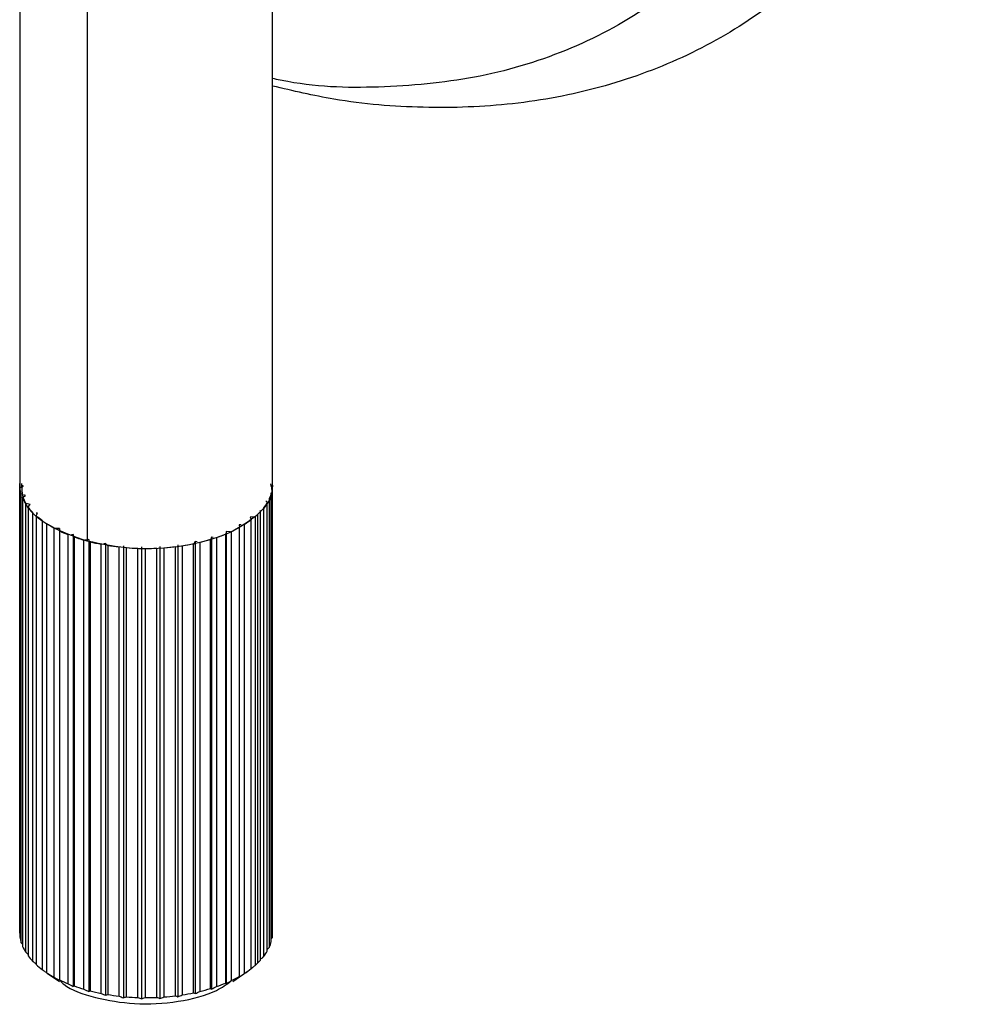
# Paper-space layout '_Trimétrica' of a CAD drawing. Header units: millimetres. Extents: x 435 to 757, y -477 to -12.
# Tile 1 of 4: x 465 to 523, y -477 to -417. Entities that reach past the tile are written whole.
import ezdxf

# ---------------------------------------------------------------- set-up
doc = ezdxf.new("R2010")
doc.units = ezdxf.units.MM

psp = doc.layouts.new('_Trimétrica')

# ---------------------------------------------------------------- linework, layer by layer
at = {"color": 7, "linetype": 'Continuous', "lineweight": 25}
for p, q in [((465.218, -317.211), (465.218, -445.516)), ((480.718, -445.516), (480.718, -317.211)), ((469.351, -337.798), (469.351, -449.046)), ((465.217, -445.518), (465.217, -473.039)), ((465.217, -445.557), (465.218, -445.518)), ((480.717, -473.039), (480.717, -445.518)), ((465.218, -445.558), (465.217, -445.557)), ((465.217, -473.078), (465.217, -445.557)), ((465.234, -445.782), (465.443, -445.665)), ((465.234, -445.782), (465.234, -473.303)), ((465.443, -445.665), (465.365, -445.628)), ((480.641, -473.595), (480.641, -446.074)), ((480.69, -445.85), (480.69, -473.371)), ((465.317, -446.152), (465.315, -446.151)), ((465.315, -473.673), (465.315, -446.151)), ((465.396, -446.372), (465.57, -446.241)), ((465.396, -446.372), (465.396, -473.894)), ((465.57, -446.241), (465.473, -446.207)), ((465.587, -446.732), (465.584, -446.732)), ((465.584, -474.253), (465.584, -446.732)), ((465.862, -446.801), (465.61, -446.738)), ((480.301, -446.573), (480.394, -446.656)), ((480.394, -474.178), (480.394, -446.656)), ((480.507, -446.439), (480.507, -473.96)), ((465.728, -446.944), (465.862, -446.801)), ((465.728, -446.944), (465.728, -474.465)), ((466.021, -447.285), (466.018, -447.285)), ((466.018, -474.806), (466.018, -447.285)), ((466.222, -447.484), (466.313, -447.332)), ((466.313, -447.332), (466.232, -447.319)), ((479.947, -447.169), (479.982, -447.214)), ((479.982, -474.735), (479.982, -447.214)), ((480.156, -447.008), (480.156, -474.529)), ((466.222, -447.484), (466.222, -475.005)), ((466.61, -447.799), (466.607, -447.799)), ((466.607, -475.32), (466.607, -447.799)), ((466.866, -447.979), (466.882, -447.926)), ((479.645, -447.543), (479.344, -447.578)), ((479.344, -447.578), (479.413, -447.734)), ((479.413, -475.255), (479.413, -447.734)), ((479.645, -447.543), (479.645, -475.064)), ((479.821, -474.902), (479.821, -447.38)), ((466.866, -447.979), (466.866, -475.501)), ((467.647, -448.261), (467.338, -448.261)), ((467.338, -475.783), (467.338, -448.261)), ((467.647, -448.42), (467.647, -448.261)), ((467.647, -448.261), (467.647, -475.972)), ((467.647, -448.42), (467.647, -475.941)), ((477.881, -448.455), (477.858, -448.614)), ((478.138, -448.465), (477.881, -448.455)), ((477.881, -448.455), (477.881, -476.166)), ((478.189, -448.467), (478.188, -448.467)), ((478.189, -448.467), (478.189, -475.988)), ((478.797, -448.04), (478.676, -448.045)), ((478.676, -448.045), (478.7, -448.204)), ((478.7, -475.725), (478.7, -448.204)), ((478.984, -448.033), (478.983, -448.033)), ((478.984, -448.033), (478.984, -475.554)), ((468.199, -448.662), (468.195, -448.663)), ((468.195, -476.184), (468.195, -448.663)), ((468.5, -448.639), (468.383, -448.648)), ((468.546, -448.796), (468.5, -448.639)), ((468.5, -448.639), (468.5, -476.35)), ((468.546, -448.796), (468.546, -476.317)), ((469.162, -448.993), (469.158, -448.994)), ((469.158, -476.515), (469.158, -448.994)), ((469.453, -448.947), (469.205, -448.986)), ((469.453, -448.947), (469.453, -476.658)), ((469.544, -449.099), (469.53, -449.075)), ((469.544, -449.099), (469.544, -476.62)), ((475.982, -449.071), (475.869, -449.219)), ((476.091, -449.093), (475.982, -449.071)), ((475.982, -449.071), (475.982, -476.782)), ((476.269, -449.129), (476.267, -449.128)), ((476.269, -449.129), (476.269, -476.65)), ((476.976, -448.799), (476.908, -448.955)), ((476.908, -476.476), (476.908, -448.955)), ((477.081, -448.812), (476.976, -448.799)), ((476.976, -448.799), (476.976, -476.51)), ((477.277, -448.835), (477.275, -448.835)), ((477.277, -448.835), (477.277, -476.356)), ((477.858, -476.135), (477.858, -448.614)), ((470.21, -449.247), (470.207, -449.247)), ((470.207, -476.769), (470.207, -449.247)), ((470.485, -449.178), (470.37, -449.207)), ((470.619, -449.322), (470.485, -449.178)), ((470.485, -449.178), (470.485, -476.889)), ((470.619, -449.322), (470.619, -476.843)), ((471.32, -449.417), (471.317, -449.418)), ((471.317, -476.939), (471.317, -449.418)), ((471.572, -449.328), (471.572, -477.039)), ((471.746, -449.459), (471.744, -449.458)), ((471.746, -449.459), (471.746, -476.981)), ((472.467, -449.499), (472.464, -449.501)), ((472.464, -477.022), (472.464, -449.501)), ((472.69, -449.393), (472.69, -477.104)), ((472.9, -449.509), (472.898, -449.508)), ((472.9, -449.509), (472.9, -477.03)), ((473.624, -449.493), (473.622, -449.495)), ((473.622, -477.016), (473.622, -449.495)), ((473.814, -449.37), (473.814, -477.081)), ((474.056, -449.47), (474.053, -449.468)), ((474.056, -449.47), (474.056, -476.991)), ((474.767, -449.399), (474.766, -449.4)), ((474.766, -476.921), (474.766, -449.4)), ((474.92, -449.262), (474.92, -476.973)), ((475.187, -449.342), (475.185, -449.341)), ((475.187, -449.342), (475.187, -476.863)), ((475.869, -476.74), (475.869, -449.219)), ((465.218, -473.039), (465.217, -473.078)), ((465.217, -473.078), (465.234, -473.1)), ((465.315, -473.673), (465.396, -473.762)), ((480.641, -473.43), (480.69, -473.371)), ((465.584, -474.253), (465.728, -474.388)), ((480.394, -474.075), (480.507, -473.96)), ((466.899, -475.524), (467.657, -476.044)), ((478.277, -476.044), (479.162, -475.437))]:
    psp.add_line(p, q, dxfattribs=at)
for points, knots in [([(480.718, -335.607), (481.973, -335.996), (485.082, -336.959), (490.037, -339.262), (495.526, -342.448), (500.876, -346.373), (505.926, -350.946), (510.52, -356.072), (514.52, -361.611), (517.824, -367.404), (520.368, -373.28), (522.137, -379.08), (523.153, -384.661), (523.48, -389.996), (523.153, -395.153), (522.137, -400.182), (520.368, -405.02), (517.824, -409.513), (514.52, -413.51), (510.52, -416.875), (505.926, -419.504), (500.876, -421.332), (495.526, -422.35), (490.037, -422.552), (485.082, -422.161), (481.973, -421.434), (480.718, -421.141)], [0, 0, 0, 0, 0.027733, 0.068734, 0.111208, 0.154857, 0.199326, 0.244218, 0.289109, 0.333579, 0.377228, 0.419701, 0.460702, 0.5, 0.539298, 0.580299, 0.622772, 0.666421, 0.710891, 0.755782, 0.800674, 0.845143, 0.888792, 0.931266, 0.972267, 1, 1, 1, 1]), ([(480.718, -344.219), (481.03, -344.323), (483.363, -345.102), (487.697, -347.402), (493.575, -351.191), (499.14, -355.945), (504.155, -361.42), (508.403, -367.436), (511.729, -373.735), (514.058, -380.059), (515.396, -386.171), (515.824, -391.992), (515.396, -397.579), (514.058, -402.964), (511.729, -408.022), (508.403, -412.513), (504.155, -416.221), (499.14, -418.969), (493.575, -420.699), (487.697, -421.292), (483.363, -421.237), (481.03, -420.747), (480.718, -420.682)], [0, 0, 0, 0, 0.008132, 0.060858, 0.115657, 0.171929, 0.228969, 0.286009, 0.342281, 0.39708, 0.449806, 0.5, 0.550194, 0.60292, 0.657719, 0.713991, 0.771031, 0.828071, 0.884343, 0.939142, 0.991868, 1, 1, 1, 1]), ([(469.351, -449.046), (468.548, -448.763), (466.875, -448.174), (465.407, -446.854), (465.362, -445.91), (465.343, -445.51)], [0, 0, 0, 0, 0.347416, 0.723457, 1, 1, 1, 1]), ([(480.593, -445.522), (480.63, -445.665), (480.798, -446.304), (479.93, -447.425), (478.095, -448.654), (475.324, -449.431), (472.161, -449.617), (470.263, -449.231), (469.351, -449.046)], [0, 0, 0, 0, 0.052538, 0.235985, 0.419431, 0.617992, 0.816553, 1, 1, 1, 1]), ([(480.712, -445.604), (480.712, -445.631), (480.71, -445.714), (480.698, -445.796), (480.69, -445.85)], [0, 0, 0, 0, 0.336571, 1, 1, 1, 1]), ([(480.69, -473.371), (480.699, -473.302), (480.715, -473.191), (480.715, -473.08), (480.715, -473.039)], [0, 0, 0, 0, 0.626292, 1, 1, 1, 1]), ([(466.018, -474.806), (466.073, -474.851), (466.14, -474.905), (466.209, -474.96), (466.222, -474.97)], [0, 0, 0, 0, 0.808027, 1, 1, 1, 1]), ([(479.413, -475.238), (479.446, -475.213), (479.524, -475.156), (479.601, -475.097), (479.645, -475.064)], [0, 0, 0, 0, 0.429719, 1, 1, 1, 1]), ([(479.982, -474.68), (479.998, -474.666), (480.056, -474.616), (480.114, -474.565), (480.156, -474.529)], [0, 0, 0, 0, 0.275826, 1, 1, 1, 1]), ([(466.607, -475.32), (466.663, -475.36), (466.755, -475.424), (466.847, -475.488), (466.881, -475.512)], [0, 0, 0, 0, 0.622495, 1, 1, 1, 1]), ([(466.899, -475.524), (466.895, -475.521), (466.884, -475.514), (466.873, -475.506), (466.866, -475.501)], [0, 0, 0, 0, 0.3871404, 1, 1, 1, 1]), ([(467.723, -476.028), (467.786, -476.091), (468.234, -476.534), (469.841, -477.069), (472.287, -477.488), (474.965, -477.338), (477.104, -476.794), (477.908, -476.21), (478.187, -476.006)], [0, 0, 0, 0, 0.033642, 0.237357, 0.441072, 0.661571, 0.882071, 1, 1, 1, 1])]:
    psp.add_open_spline(points, degree=3, knots=knots, dxfattribs=at)
for points in [[(465.315, -446.151), (465.277, -446.029), (465.25, -445.906), (465.234, -445.782)], [(480.641, -446.074), (480.608, -446.196), (480.563, -446.319), (480.507, -446.439)], [(465.584, -446.732), (465.511, -446.614), (465.448, -446.494), (465.396, -446.372)], [(480.394, -446.656), (480.326, -446.775), (480.246, -446.893), (480.156, -447.008)], [(466.018, -447.285), (465.911, -447.174), (465.814, -447.06), (465.728, -446.944)], [(479.982, -447.214), (479.931, -447.27), (479.877, -447.326), (479.821, -447.38)], [(466.607, -447.799), (466.469, -447.697), (466.341, -447.592), (466.222, -447.484)], [(479.413, -447.734), (479.279, -447.837), (479.136, -447.937), (478.984, -448.033)], [(479.821, -447.38), (479.765, -447.435), (479.706, -447.49), (479.645, -447.543)], [(467.338, -448.261), (467.172, -448.171), (467.015, -448.077), (466.866, -447.979)], [(468.195, -448.663), (468.005, -448.586), (467.822, -448.505), (467.647, -448.42)], [(478.7, -448.204), (478.537, -448.295), (478.367, -448.383), (478.189, -448.467)], [(469.158, -448.994), (468.948, -448.933), (468.744, -448.867), (468.546, -448.796)], [(470.207, -449.247), (469.982, -449.203), (469.76, -449.154), (469.544, -449.099)], [(476.908, -448.955), (476.7, -449.018), (476.487, -449.076), (476.269, -449.129)], [(477.858, -448.614), (477.671, -448.692), (477.477, -448.766), (477.277, -448.835)], [(471.317, -449.418), (471.081, -449.391), (470.848, -449.359), (470.619, -449.322)], [(472.464, -449.501), (472.223, -449.493), (471.984, -449.479), (471.746, -449.459)], [(473.622, -449.495), (473.382, -449.505), (473.141, -449.51), (472.9, -449.509)], [(474.766, -449.4), (474.531, -449.429), (474.294, -449.452), (474.056, -449.47)], [(475.869, -449.219), (475.646, -449.265), (475.418, -449.306), (475.187, -449.342)], [(465.234, -473.303), (465.25, -473.427), (465.277, -473.55), (465.315, -473.673)], [(465.396, -473.894), (465.448, -474.015), (465.511, -474.135), (465.584, -474.253)], [(480.507, -473.96), (480.563, -473.84), (480.608, -473.718), (480.641, -473.595)], [(465.728, -474.465), (465.814, -474.581), (465.911, -474.695), (466.018, -474.806)], [(480.156, -474.529), (480.246, -474.414), (480.326, -474.297), (480.394, -474.178)], [(466.222, -475.005), (466.341, -475.113), (466.469, -475.218), (466.607, -475.32)], [(479.645, -475.064), (479.706, -475.011), (479.765, -474.957), (479.821, -474.902)], [(479.821, -474.902), (479.877, -474.847), (479.931, -474.791), (479.982, -474.735)], [(466.866, -475.501), (467.015, -475.598), (467.172, -475.692), (467.338, -475.783)], [(478.676, -475.756), (478.779, -475.689), (478.882, -475.622), (478.984, -475.554)], [(478.984, -475.554), (479.136, -475.458), (479.279, -475.358), (479.413, -475.255)], [(467.338, -475.783), (467.44, -475.846), (467.543, -475.91), (467.647, -475.972)], [(467.647, -475.941), (467.822, -476.027), (468.005, -476.108), (468.195, -476.184)], [(467.647, -475.972), (467.647, -475.963), (467.647, -475.953), (467.647, -475.941)], [(468.195, -476.184), (468.296, -476.24), (468.398, -476.295), (468.5, -476.35)], [(468.5, -476.35), (468.515, -476.34), (468.531, -476.329), (468.546, -476.317)], [(468.546, -476.317), (468.744, -476.388), (468.948, -476.454), (469.158, -476.515)], [(477.277, -476.356), (477.477, -476.287), (477.671, -476.213), (477.858, -476.135)], [(477.858, -476.135), (477.866, -476.146), (477.873, -476.156), (477.881, -476.166)], [(477.881, -476.166), (477.984, -476.107), (478.087, -476.048), (478.189, -475.988)], [(478.189, -475.988), (478.367, -475.904), (478.537, -475.817), (478.7, -475.725)], [(478.7, -475.725), (478.692, -475.736), (478.684, -475.746), (478.676, -475.756)], [(469.158, -476.515), (469.256, -476.563), (469.354, -476.611), (469.453, -476.658)], [(469.453, -476.658), (469.484, -476.646), (469.514, -476.634), (469.544, -476.62)], [(469.544, -476.62), (469.76, -476.675), (469.982, -476.725), (470.207, -476.769)], [(470.207, -476.769), (470.299, -476.81), (470.392, -476.85), (470.485, -476.889)], [(470.485, -476.889), (470.53, -476.875), (470.574, -476.859), (470.619, -476.843)], [(470.619, -476.843), (470.848, -476.88), (471.081, -476.912), (471.317, -476.939)], [(474.056, -476.991), (474.294, -476.973), (474.531, -476.95), (474.766, -476.921)], [(474.766, -476.921), (474.817, -476.939), (474.868, -476.957), (474.92, -476.973)], [(474.92, -476.973), (475.009, -476.937), (475.099, -476.9), (475.187, -476.863)], [(475.187, -476.863), (475.418, -476.827), (475.646, -476.786), (475.869, -476.74)], [(475.869, -476.74), (475.906, -476.755), (475.944, -476.769), (475.982, -476.782)], [(475.982, -476.782), (476.078, -476.738), (476.174, -476.694), (476.269, -476.65)], [(476.269, -476.65), (476.487, -476.597), (476.7, -476.539), (476.908, -476.476)], [(476.908, -476.476), (476.93, -476.488), (476.953, -476.5), (476.976, -476.51)], [(476.976, -476.51), (477.077, -476.46), (477.177, -476.408), (477.277, -476.356)], [(471.317, -476.939), (471.401, -476.973), (471.486, -477.006), (471.572, -477.039)], [(471.572, -477.039), (471.63, -477.02), (471.688, -477.001), (471.746, -476.981)], [(471.746, -476.981), (471.984, -477), (472.223, -477.014), (472.464, -477.022)], [(472.464, -477.022), (472.539, -477.05), (472.614, -477.077), (472.69, -477.104)], [(472.69, -477.104), (472.76, -477.08), (472.83, -477.055), (472.9, -477.03)], [(472.9, -477.03), (473.141, -477.031), (473.382, -477.027), (473.622, -477.016)], [(473.622, -477.016), (473.686, -477.039), (473.75, -477.06), (473.814, -477.081)], [(473.814, -477.081), (473.895, -477.052), (473.976, -477.022), (474.056, -476.991)]]:
    psp.add_open_spline(points, degree=3, dxfattribs=at)

doc.saveas('drawing.dxf')
